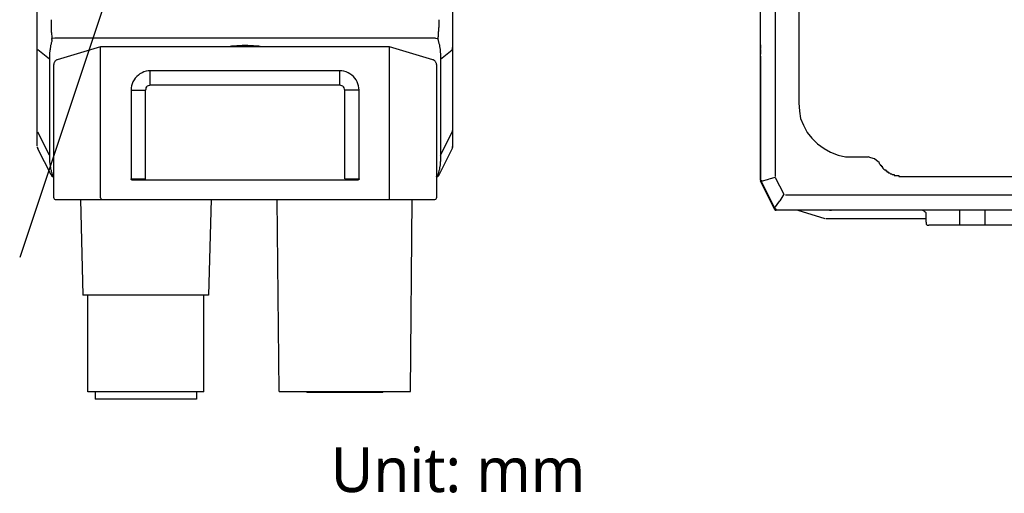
# Model space of a CAD drawing. Extents: x 1 to 383, y 56 to 366.
# Tile 16 of 28: x 133 to 220, y 266 to 308. Entities that reach past the tile are written whole.
import ezdxf

# ---------------------------------------------------------------- set-up
doc = ezdxf.new("R2010")
doc.units = 0
doc.header["$MEASUREMENT"] = 0
doc.layers.get('0').update_dxf_attribs({"linetype": 'CONTINUOUS'})
doc.styles.get("Standard").update_dxf_attribs({"font": 'Roboto-Regular.ttf'})

msp = doc.modelspace()

# ---------------------------------------------------------------- linework, layer by layer
at = {"color": 7, "linetype": 'Continuous'}
for p, q in [((134.66733, 296.62785), (134.66733, 339.76434)), ((171.28613, 296.62785), (171.28613, 339.76434)), ((199.69931, 337.52574), (199.69931, 293.93484)), ((198.39121, 302.94868), (198.39121, 337.14974)), ((201.76203, 330.19192), (201.76203, 300.44463)), ((198.37919, 304.64716), (198.37919, 326.81342)), ((198.37919, 305.22397), (198.37919, 326.2366)), ((136.20235, 306.13526), (135.95998, 306.11503)), ((169.75109, 306.13524), (136.20235, 306.13524)), ((151.77495, 305.42874), (151.51237, 305.38837)), ((153.2292, 305.4893), (152.72425, 305.4893)), ((154.44107, 305.38837), (154.1785, 305.42874)), ((169.75109, 306.13526), (169.97327, 306.11503)), ((198.37919, 305.55358), (198.37919, 305.22397)), ((135.7378, 304.27817), (134.72791, 305.10577)), ((140.24194, 305.36819), (136.42453, 304.21761)), ((140.24194, 292.06591), (140.24194, 305.2067)), ((165.57012, 305.38837), (140.38332, 305.38837)), ((169.52891, 304.21761), (165.69131, 305.36819)), ((165.69132, 292.06591), (165.69132, 305.2067)), ((170.19544, 304.27817), (171.22554, 305.10577)), ((171.22553, 305.30763), (171.22553, 305.10577)), ((198.37919, 305.14157), (198.37919, 305.22397)), ((198.37919, 305.14157), (198.37919, 305.05917)), ((198.37919, 305.05917), (198.37919, 304.89436)), ((198.37919, 304.89436), (198.37919, 304.72956)), ((198.37919, 304.64716), (198.37919, 304.72956)), ((198.37919, 304.56475), (198.37919, 304.64716)), ((198.37919, 304.48235), (198.37919, 304.64716)), ((198.37919, 304.56475), (198.37919, 304.64716)), ((198.37919, 304.48235), (198.37919, 304.56475)), ((135.73781, 304.27817), (135.73781, 295.82043)), ((136.12156, 292.06591), (136.12156, 303.8139)), ((169.83188, 303.8139), (169.83188, 292.06591)), ((170.19544, 304.27817), (170.19544, 295.82043)), ((198.37919, 304.23514), (198.37919, 304.48235)), ((198.37919, 304.07034), (198.37919, 304.23514)), ((198.37919, 304.07034), (198.37919, 303.24631)), ((198.37919, 303.49352), (198.37919, 303.74073)), ((198.37919, 293.60523), (198.37919, 303.65833)), ((198.37919, 303.65833), (198.37919, 293.60523)), ((144.62488, 301.9972), (144.62488, 303.26889)), ((161.32856, 303.26889), (144.62488, 303.26889)), ((161.32856, 301.9972), (161.32856, 303.26889)), ((198.37919, 303.24631), (198.37919, 303.49352)), ((198.37919, 293.60523), (198.37919, 303.24631)), ((161.32856, 301.9972), (144.62488, 301.9972)), ((142.92826, 301.55312), (144.20073, 301.55312)), ((142.92827, 301.55312), (142.92827, 293.72113)), ((144.20074, 293.60002), (144.20074, 301.55312)), ((161.75272, 293.72113), (161.75272, 301.55312)), ((163.02518, 301.55312), (161.75272, 301.55312)), ((163.02519, 293.72113), (163.02519, 301.55312)), ((135.7378, 295.82043), (134.72791, 297.85916)), ((170.19544, 295.82043), (171.22554, 297.85916)), ((134.66733, 297.2738), (134.66733, 297.25358)), ((171.28613, 297.25358), (171.28613, 297.2738)), ((134.66732, 296.5471), (134.68756, 296.50673)), ((134.66732, 296.5471), (134.68756, 296.50673)), ((134.66733, 296.56729), (134.66733, 296.50673)), ((134.68749, 296.46636), (134.70773, 296.42599)), ((134.68749, 296.46636), (134.70773, 296.42599)), ((134.68749, 296.4462), (134.70773, 296.42597)), ((134.68751, 296.50675), (134.68751, 296.48653)), ((134.68751, 296.50673), (134.68751, 296.46636)), ((134.68751, 296.48657), (134.68751, 296.46634)), ((134.70769, 296.38564), (134.72792, 296.36542)), ((134.70772, 296.42599), (134.70772, 296.38562)), ((135.87919, 294.08447), (134.72791, 296.36543)), ((170.07426, 294.08447), (171.22554, 296.36543)), ((171.24572, 296.42597), (171.26595, 296.4462)), ((171.26591, 296.5471), (171.28615, 296.62785)), ((171.26591, 296.50673), (171.28615, 296.56729)), ((171.26591, 296.52691), (171.28615, 296.52691)), ((171.28613, 296.58748), (171.28613, 296.62785)), ((171.28613, 296.5269), (171.28613, 296.54712)), ((206.54752, 295.66529), (207.86765, 295.66529)), ((136.12158, 293.94317), (136.10134, 293.94317)), ((142.92826, 293.72113), (144.20073, 293.72113)), ((162.78281, 293.60001), (143.17063, 293.60001)), ((161.75272, 293.72113), (163.02518, 293.72113)), ((169.8521, 293.94317), (169.83186, 293.94317)), ((198.46169, 293.60523), (198.37919, 293.60523)), ((198.37919, 293.60523), (198.46169, 293.52282)), ((198.37919, 293.60523), (198.37919, 293.52282)), ((198.37919, 293.60523), (198.37919, 293.52282)), ((199.61681, 291.05075), (198.37919, 293.52282)), ((198.37919, 293.52282), (199.61681, 291.05075)), ((198.37919, 293.52282), (198.46169, 293.52282)), ((198.46169, 293.52282), (199.12176, 293.68763)), ((198.46169, 293.52282), (199.61681, 291.13315)), ((198.46169, 293.52282), (199.61681, 291.13315)), ((199.69932, 293.85243), (199.12176, 293.68763)), ((199.69932, 293.85243), (200.4419, 292.36919)), ((211.00297, 293.93484), (223.21421, 293.93484)), ((136.28314, 291.90443), (169.6703, 291.90443)), ((138.46452, 291.90443), (138.6867, 283.46688)), ((149.97733, 291.90443), (149.75515, 283.46688)), ((155.97611, 274.96876), (155.81453, 291.90443)), ((167.54952, 274.96876), (167.6909, 291.90443)), ((199.61681, 291.13315), (200.11186, 291.79237)), ((200.4419, 292.36919), (200.11186, 291.79237)), ((233.52776, 292.28679), (200.60691, 292.28679)), ((199.61681, 291.05075), (199.69932, 291.05075)), ((234.35285, 290.96834), (199.78183, 290.96834)), ((201.67952, 290.96835), (204.07227, 290.22673)), ((212.73565, 290.96834), (204.64982, 290.96834)), ((212.98318, 289.89712), (212.98318, 290.72114)), ((215.95348, 289.64991), (215.95348, 290.96835)), ((218.1812, 289.64991), (218.1812, 290.96835)), ((204.15477, 290.22673), (212.98317, 290.22673)), ((220.98649, 289.64991), (213.2307, 289.64991)), ((149.75515, 283.46687), (138.6867, 283.46687)), ((139.11086, 274.94858), (139.11086, 283.46688)), ((149.331, 274.94858), (149.331, 283.46688)), ((149.331, 274.94857), (139.11085, 274.94857)), ((139.75718, 274.94858), (139.75718, 274.28245)), ((148.68466, 274.28246), (139.75719, 274.28246)), ((148.68466, 274.94858), (148.68466, 274.28245)), ((155.97611, 274.96877), (167.54952, 274.96877)), ((158.44026, 274.88802), (158.35947, 274.96876)), ((165.08537, 274.88803), (158.44026, 274.88803)), ((165.16616, 274.96876), (165.08537, 274.88802))]:
    msp.add_line(p, q, dxfattribs=at)
at = {"color": 251, "linetype": 'Continuous'}
msp.add_line((144.5444, 321.08793), (133.11743, 286.79986), dxfattribs=at)
at = {"color": 7, "linetype": 'Continuous'}
for points in [[(135.87919, 307.77026), (135.87919, 307.64915), (135.87919, 307.52804), (135.87919, 307.40692), (135.87919, 307.306), (135.87919, 307.28581), (135.87919, 307.18488), (135.87919, 307.18488), (135.87919, 307.08396), (135.87919, 307.06377), (135.87919, 306.96284), (135.89938, 306.94266), (135.89938, 306.84173), (135.89938, 306.82154), (135.89938, 306.72062), (135.89938, 306.70043), (135.91958, 306.5995), (135.91958, 306.57932), (135.91958, 306.47839), (135.91958, 306.4582), (135.93978, 306.35728), (135.93978, 306.33709), (135.93978, 306.25635), (135.95998, 306.21598), (135.95998, 306.13524), (135.95998, 306.11505)], [(169.97327, 306.11505), (169.99347, 306.19579), (169.99347, 306.21598), (170.01366, 306.31691), (170.01366, 306.33709), (170.01366, 306.43802), (170.01366, 306.4582), (170.03386, 306.55913), (170.03386, 306.57932), (170.03386, 306.68025), (170.03386, 306.70043), (170.05406, 306.78117), (170.05406, 306.82154), (170.05406, 306.90229), (170.05406, 306.94266), (170.05406, 307.0234), (170.05406, 307.06377), (170.07426, 307.14451), (170.07426, 307.18488), (170.07426, 307.28581), (170.07426, 307.28581), (170.07426, 307.40692), (170.07426, 307.40692), (170.07426, 307.52804), (170.07426, 307.64915), (170.07426, 307.77026)], [(135.95998, 305.97375), (135.93978, 305.91319), (135.93978, 305.85264), (135.91958, 305.79208), (135.89938, 305.73153), (135.87919, 305.67097), (135.87919, 305.61041), (135.85899, 305.54986), (135.83879, 305.4893), (135.83879, 305.42874), (135.81859, 305.36819), (135.81859, 305.30763), (135.79839, 305.24707), (135.79839, 305.18652), (135.79839, 305.12596), (135.7782, 305.0654), (135.7782, 305.00485), (135.7782, 304.94429), (135.758, 304.88373), (135.758, 304.82318), (135.758, 304.76262), (135.758, 304.70206), (135.758, 304.64151), (135.758, 304.58095), (135.7378, 304.52039), (135.7378, 304.45984), (135.7378, 304.39928), (135.7378, 304.33872), (135.7378, 304.27817)], [(135.95996, 305.97375), (135.95996, 305.99394), (135.95996, 305.99394), (135.95996, 306.01412), (135.95996, 306.01412), (135.95996, 306.01412), (135.9802, 306.03431), (135.9802, 306.03431), (135.9802, 306.05449), (135.9802, 306.05449), (135.9802, 306.07468), (135.95996, 306.07468), (135.95996, 306.09486), (135.95996, 306.09486), (135.95996, 306.11505)], [(152.72425, 305.4893), (152.2395, 305.46911), (151.77495, 305.42874)], [(154.1785, 305.42874), (153.71395, 305.46911), (153.2292, 305.4893)], [(169.97325, 306.11505), (169.97325, 306.09486), (169.97325, 306.09486), (169.97325, 306.07468), (169.97325, 306.07468), (169.97325, 306.05449), (169.97325, 306.05449), (169.97325, 306.03431), (169.97325, 306.03431), (169.97325, 306.01412), (169.97325, 306.01412), (169.97325, 306.01412), (169.97325, 305.99394), (169.99348, 305.99394), (169.99348, 305.97375)], [(169.99347, 305.97375), (169.99347, 305.91319), (170.01366, 305.85264), (170.03386, 305.79208), (170.05406, 305.73153), (170.05406, 305.67097), (170.07426, 305.61041), (170.09445, 305.54986), (170.09445, 305.4893), (170.11465, 305.42874), (170.11465, 305.36819), (170.13485, 305.30763), (170.13485, 305.24707), (170.15505, 305.18652), (170.15505, 305.12596), (170.17525, 305.0654), (170.17525, 305.00485), (170.17525, 304.94429), (170.17525, 304.88373), (170.19544, 304.82318), (170.19544, 304.76262), (170.19544, 304.70206), (170.19544, 304.64151), (170.19544, 304.58095), (170.19544, 304.52039), (170.19544, 304.45984), (170.19544, 304.39928), (170.19544, 304.33872), (170.19544, 304.27817)], [(140.38332, 305.38839), (140.36312, 305.38839), (140.34293, 305.38839), (140.30253, 305.38839), (140.28233, 305.38839), (140.24194, 305.36817)], [(140.24194, 305.2067), (140.24194, 305.22689), (140.24194, 305.22689), (140.24194, 305.24707), (140.24194, 305.24707), (140.24194, 305.24707), (140.24194, 305.26726), (140.24194, 305.26726), (140.24194, 305.26726), (140.24194, 305.28744), (140.24194, 305.28744), (140.24194, 305.28744), (140.24194, 305.28744), (140.24194, 305.28744), (140.24194, 305.30763), (140.24194, 305.30763), (140.24194, 305.30763), (140.24194, 305.30763), (140.24194, 305.30763), (140.24194, 305.30763), (140.24194, 305.32781), (140.24194, 305.32781), (140.24194, 305.32781), (140.24194, 305.32781), (140.24194, 305.32781), (140.24194, 305.32781), (140.24194, 305.348), (140.24194, 305.348), (140.24194, 305.348), (140.24194, 305.348), (140.24194, 305.348), (140.24194, 305.348), (140.24194, 305.348), (140.24194, 305.348), (140.24194, 305.348), (140.24194, 305.36819), (140.24194, 305.36819), (140.24194, 305.36819), (140.24194, 305.36819), (140.24194, 305.36819), (140.24194, 305.36819), (140.24194, 305.36819), (140.24194, 305.36819)], [(165.69131, 305.36817), (165.67111, 305.38839), (165.65091, 305.38839), (165.63072, 305.38839), (165.59032, 305.38839), (165.57012, 305.38839)], [(165.69129, 305.2067), (165.71153, 305.22689), (165.71153, 305.22689), (165.71153, 305.24707), (165.71153, 305.24707), (165.71153, 305.24707), (165.71153, 305.26726), (165.71153, 305.26726), (165.71153, 305.26726), (165.71153, 305.28744), (165.71153, 305.28744), (165.71153, 305.28744), (165.71153, 305.28744), (165.71153, 305.28744), (165.71153, 305.30763), (165.71153, 305.30763), (165.71153, 305.30763), (165.71153, 305.30763), (165.71153, 305.30763), (165.71153, 305.30763), (165.71153, 305.32781), (165.71153, 305.32781), (165.71153, 305.32781), (165.71153, 305.32781), (165.71153, 305.32781), (165.71153, 305.32781), (165.71153, 305.348), (165.71153, 305.348), (165.71153, 305.348), (165.71153, 305.348), (165.71153, 305.348), (165.71153, 305.348), (165.71153, 305.348), (165.71153, 305.348), (165.71153, 305.348), (165.71153, 305.36819), (165.71153, 305.36819), (165.71153, 305.36819), (165.71153, 305.36819), (165.71153, 305.36819), (165.71153, 305.36819), (165.71153, 305.36819), (165.69129, 305.36819)], [(171.22554, 305.10577), (171.22554, 305.12596), (171.24574, 305.12596), (171.24574, 305.14614), (171.24574, 305.16633), (171.26593, 305.16633), (171.26593, 305.18652), (171.26593, 305.2067), (171.26593, 305.2067), (171.26593, 305.22689), (171.26593, 305.22689), (171.28613, 305.24707), (171.28613, 305.26726), (171.28613, 305.26726), (171.28613, 305.28744)], [(198.37919, 304.56475), (198.37919, 304.48235), (198.37919, 304.31755), (198.37919, 304.23514), (198.37919, 304.07034), (198.37919, 303.90553), (198.37919, 303.82313), (198.37919, 303.65833)], [(136.42453, 304.21761), (136.38413, 304.21761), (136.34374, 304.19742), (136.30334, 304.17724), (136.26295, 304.13687), (136.22255, 304.11668), (136.20235, 304.07631), (136.18216, 304.03594), (136.16196, 303.99557), (136.14176, 303.9552), (136.12156, 303.89464), (136.12156, 303.85427), (136.12156, 303.8139)], [(169.83188, 303.8139), (169.83188, 303.85427), (169.83188, 303.89464), (169.81168, 303.93501), (169.79149, 303.99557), (169.77129, 304.03594), (169.75109, 304.05613), (169.73089, 304.0965), (169.6905, 304.13687), (169.6501, 304.15705), (169.6299, 304.19742), (169.58951, 304.21761), (169.52891, 304.21761), (169.52891, 304.21761)], [(144.62488, 303.26889), (144.4431, 303.2487), (144.26132, 303.22852), (144.05934, 303.16796), (143.89776, 303.08722), (143.71598, 303.00648), (143.57459, 302.88536), (143.43321, 302.76425), (143.29182, 302.62295), (143.19083, 302.46147), (143.08984, 302.29998), (143.02925, 302.11831), (142.96865, 301.93664), (142.94846, 301.75497), (142.92826, 301.55312)], [(163.02518, 301.55312), (163.00499, 301.75497), (162.98479, 301.93664), (162.92419, 302.11831), (162.8636, 302.29998), (162.76261, 302.46147), (162.64142, 302.62295), (162.52024, 302.76425), (162.37885, 302.88536), (162.21727, 303.00648), (162.05568, 303.08722), (161.8739, 303.16796), (161.69212, 303.22852), (161.51034, 303.2487), (161.32856, 303.26889)], [(144.62488, 301.9972), (144.54409, 301.97701), (144.4431, 301.93664), (144.36231, 301.89627), (144.30172, 301.83572), (144.24112, 301.75497), (144.22093, 301.65405), (144.20073, 301.55312)], [(161.75272, 301.55312), (161.73252, 301.65405), (161.71232, 301.75497), (161.65173, 301.83572), (161.59113, 301.89627), (161.51034, 301.93664), (161.40935, 301.97701), (161.32856, 301.9972)], [(201.76203, 300.44463), (201.84454, 299.70301), (201.92705, 299.04379), (202.17457, 298.46697), (202.50461, 297.80775), (202.91715, 297.31334), (203.4122, 296.81892), (203.98976, 296.40691), (204.56732, 296.0773), (205.22738, 295.83009), (205.88745, 295.66529), (206.54752, 295.66529)], [(171.22554, 297.85916), (171.22554, 297.87935), (171.24574, 297.89954), (171.24574, 297.89954), (171.24574, 297.91972), (171.26593, 297.91972), (171.26593, 297.93991), (171.26593, 297.96009), (171.26593, 297.96009), (171.26593, 297.98028), (171.26593, 297.98028), (171.28613, 298.00046), (171.28613, 298.02065), (171.28613, 298.02065), (171.28613, 298.04083)], [(134.66732, 296.52692), (134.66732, 296.48655), (134.68756, 296.44618)], [(134.70769, 296.42599), (134.72792, 296.38562), (134.72792, 296.36543)], [(171.22554, 296.36543), (171.22554, 296.38562), (171.24574, 296.42599), (171.26593, 296.44618), (171.26593, 296.48655), (171.26593, 296.5471), (171.26593, 296.5471)], [(171.22554, 296.36543), (171.26593, 296.44618), (171.26593, 296.5471)], [(171.26591, 296.44618), (171.26591, 296.48655), (171.28615, 296.52692)], [(135.7378, 295.82043), (135.7378, 295.75987), (135.7378, 295.69931), (135.7378, 295.63876), (135.7378, 295.5782), (135.758, 295.51764), (135.758, 295.45709), (135.758, 295.39653), (135.758, 295.33597), (135.758, 295.27542), (135.758, 295.21486), (135.7782, 295.1543), (135.7782, 295.09375), (135.7782, 295.03319), (135.79839, 294.97263), (135.79839, 294.91208), (135.79839, 294.85152), (135.81859, 294.79096), (135.81859, 294.73041), (135.83879, 294.66985), (135.83879, 294.60929), (135.85899, 294.54874), (135.87919, 294.48818), (135.87919, 294.42762), (135.89938, 294.36707), (135.91958, 294.3267), (135.93978, 294.26614), (135.93978, 294.20558), (135.95998, 294.14503)], [(170.19544, 295.82043), (170.19544, 295.75987), (170.19544, 295.69931), (170.19544, 295.63876), (170.19544, 295.5782), (170.19544, 295.51764), (170.19544, 295.45709), (170.19544, 295.39653), (170.19544, 295.33597), (170.19544, 295.27542), (170.17525, 295.21486), (170.17525, 295.1543), (170.17525, 295.09375), (170.17525, 295.03319), (170.15505, 294.97263), (170.15505, 294.91208), (170.13485, 294.85152), (170.13485, 294.79096), (170.11465, 294.73041), (170.11465, 294.66985), (170.09445, 294.60929), (170.09445, 294.54874), (170.07426, 294.48818), (170.05406, 294.42762), (170.05406, 294.36707), (170.03386, 294.3267), (170.01366, 294.26614), (169.99347, 294.20558), (169.99347, 294.14503)], [(208.85775, 295.17087), (208.61023, 295.33568), (208.44521, 295.50048), (208.11518, 295.58289), (207.86765, 295.66529)], [(208.85775, 295.17087), (208.85775, 295.08847), (208.85775, 295.08847), (208.94026, 295.00607), (208.94026, 295.00607), (208.94026, 294.92367), (209.02277, 294.92367), (209.02277, 294.84126), (209.10528, 294.84126), (209.10528, 294.75886), (209.10528, 294.75886), (209.18779, 294.67646), (209.18779, 294.67646), (209.27029, 294.59406), (209.27029, 294.59406), (209.27029, 294.59406), (209.3528, 294.51165), (209.3528, 294.51165), (209.43531, 294.51165), (209.43531, 294.42925), (209.51782, 294.42925), (209.51782, 294.42925), (209.51782, 294.34685), (209.60033, 294.34685), (209.60033, 294.34685), (209.68284, 294.26445), (209.68284, 294.26445), (209.76534, 294.26445), (209.76534, 294.26445), (209.84785, 294.18204), (209.84785, 294.18204), (209.93036, 294.18204), (209.93036, 294.18204), (210.01287, 294.09964), (210.01287, 294.09964), (210.09538, 294.09964), (210.09538, 294.09964), (210.17789, 294.09964), (210.17789, 294.01724), (210.2604, 294.01724), (210.2604, 294.01724), (210.3429, 294.01724), (210.3429, 294.01724), (210.42541, 294.01724), (210.42541, 294.01724), (210.50792, 294.01724), (210.59043, 294.01724), (210.59043, 293.93484), (210.67294, 293.93484), (210.67294, 293.93484), (210.75545, 293.93484), (210.75545, 293.93484), (210.83795, 293.93484), (210.83795, 293.93484), (210.92046, 293.93484), (210.92046, 293.93484), (211.00297, 293.93484)], [(135.95996, 294.08447), (135.95996, 294.08447), (135.95996, 294.08447), (135.95996, 294.08447), (135.95996, 294.08447), (135.95996, 294.08447), (135.9802, 294.08447), (135.9802, 294.08447), (135.9802, 294.08447), (135.9802, 294.08447), (135.9802, 294.08447), (135.9802, 294.08447), (135.9802, 294.10465), (135.9802, 294.10465), (135.9802, 294.10465), (135.9802, 294.10465), (135.9802, 294.10465), (135.9802, 294.10465), (135.9802, 294.10465), (135.9802, 294.10465), (135.9802, 294.10465), (135.9802, 294.10465), (135.9802, 294.10465), (135.95996, 294.10465), (135.95996, 294.10465), (135.95996, 294.10465), (135.95996, 294.10465), (135.95996, 294.12484), (135.95996, 294.12484), (135.95996, 294.12484), (135.95996, 294.12484), (135.95996, 294.12484), (135.95996, 294.12484), (135.95996, 294.12484), (135.95996, 294.14503), (135.95996, 294.14503)], [(136.06097, 294.06428), (136.06097, 294.06428), (136.04077, 294.06428), (136.04077, 294.08447), (136.04077, 294.08447), (136.02057, 294.08447), (136.02057, 294.08447), (136.00037, 294.10465), (136.00037, 294.10465), (136.00037, 294.10465), (135.98018, 294.10465), (135.98018, 294.12484), (135.98018, 294.12484), (135.95998, 294.12484), (135.95998, 294.14503)], [(169.99348, 294.14503), (169.99348, 294.14503), (169.99348, 294.12484), (169.97325, 294.12484), (169.97325, 294.12484), (169.97325, 294.12484), (169.97325, 294.12484), (169.97325, 294.12484), (169.97325, 294.12484), (169.97325, 294.10465), (169.97325, 294.10465), (169.97325, 294.10465), (169.97325, 294.10465), (169.97325, 294.10465), (169.97325, 294.10465), (169.97325, 294.10465), (169.97325, 294.10465), (169.97325, 294.10465), (169.97325, 294.10465), (169.97325, 294.10465), (169.97325, 294.10465), (169.97325, 294.10465), (169.97325, 294.10465), (169.97325, 294.10465), (169.97325, 294.08447), (169.97325, 294.08447), (169.97325, 294.08447), (169.97325, 294.08447), (169.97325, 294.08447), (169.97325, 294.08447), (169.97325, 294.08447), (169.97325, 294.08447), (169.97325, 294.08447), (169.97325, 294.08447), (169.97325, 294.08447), (169.97325, 294.08447)], [(135.87919, 294.08447), (135.91958, 294.02391), (135.95998, 293.98354), (136.04077, 293.94317), (136.10136, 293.94317)], [(135.95998, 294.08447), (135.95998, 294.08447), (135.95998, 294.08447), (135.93978, 294.08447), (135.93978, 294.08447), (135.93978, 294.08447), (135.91958, 294.08447), (135.91958, 294.08447), (135.91958, 294.08447), (135.91958, 294.08447), (135.89938, 294.08447), (135.89938, 294.08447), (135.89938, 294.08447), (135.89938, 294.08447), (135.89938, 294.08447), (135.87919, 294.08447), (135.87919, 294.08447), (135.87919, 294.08447), (135.87919, 294.08447), (135.87919, 294.08447), (135.87919, 294.08447), (135.87919, 294.08447), (135.87919, 294.08447), (135.87919, 294.08447), (135.87919, 294.08447), (135.87919, 294.08447), (135.87919, 294.08447), (135.87919, 294.08447), (135.87919, 294.08447), (135.87919, 294.08447), (135.87919, 294.08447), (135.87919, 294.08447), (135.87919, 294.08447), (135.87919, 294.08447), (135.87919, 294.08447), (135.87919, 294.08447)], [(135.89938, 294.02391), (135.93978, 293.98354), (135.98018, 293.94317), (136.04077, 293.94317)], [(136.12156, 293.94317), (136.10136, 293.96336), (136.10136, 293.96336), (136.08117, 293.96336), (136.08117, 293.96336), (136.08117, 293.96336), (136.08117, 293.96336), (136.06097, 293.98354), (136.06097, 293.98354), (136.04077, 293.98354), (136.04077, 293.98354), (136.04077, 293.98354), (136.04077, 293.98354), (136.02057, 294.00373), (136.02057, 294.00373), (136.02057, 294.00373), (136.02057, 294.00373), (136.00037, 294.02391), (136.00037, 294.02391), (136.00037, 294.0441), (136.00037, 294.0441), (135.98018, 294.0441), (135.98018, 294.0441), (135.98018, 294.06428), (135.98018, 294.06428), (135.98018, 294.06428), (135.98018, 294.08447), (135.95998, 294.08447), (135.95998, 294.08447)], [(136.12156, 294.06428), (136.12156, 294.06428), (136.12156, 294.06428), (136.10136, 294.06428), (136.10136, 294.06428), (136.10136, 294.06428), (136.10136, 294.06428), (136.10136, 294.06428), (136.10136, 294.06428), (136.10136, 294.06428), (136.08117, 294.06428), (136.08117, 294.06428), (136.08117, 294.06428), (136.08117, 294.06428), (136.06097, 294.06428)], [(143.17063, 293.60002), (143.17063, 293.60002), (143.15044, 293.60002), (143.15044, 293.60002), (143.13024, 293.60002), (143.13024, 293.60002), (143.11004, 293.60002), (143.08984, 293.60002), (143.08984, 293.60002), (143.06964, 293.60002), (143.06964, 293.6202), (143.04945, 293.6202), (143.04945, 293.6202), (143.02925, 293.6202), (143.02925, 293.6202), (143.02925, 293.6202), (143.02925, 293.6202), (143.00905, 293.6202), (143.00905, 293.6202), (143.00905, 293.6202), (143.00905, 293.6202), (143.00905, 293.6202), (143.00905, 293.6202), (143.00905, 293.6202), (143.00905, 293.64039), (142.98885, 293.64039), (142.98885, 293.64039), (142.98885, 293.64039), (142.98885, 293.64039), (142.98885, 293.64039), (142.98885, 293.64039), (142.98885, 293.64039), (142.98885, 293.64039), (142.98885, 293.64039), (142.96865, 293.64039), (142.96865, 293.64039), (142.96865, 293.64039), (142.96865, 293.64039), (142.96865, 293.64039), (142.96865, 293.66057), (142.96865, 293.66057), (142.96865, 293.66057), (142.96865, 293.66057), (142.96865, 293.66057), (142.94846, 293.66057), (142.94846, 293.66057), (142.94846, 293.66057), (142.94846, 293.66057), (142.94846, 293.66057), (142.94846, 293.66057), (142.94846, 293.66057), (142.94846, 293.66057), (142.94846, 293.66057), (142.94846, 293.66057), (142.94846, 293.66057), (142.94846, 293.66057), (142.94846, 293.68076), (142.94846, 293.68076), (142.94846, 293.68076), (142.94846, 293.68076), (142.94846, 293.68076), (142.94846, 293.68076), (142.94846, 293.68076), (142.94846, 293.68076), (142.94846, 293.68076), (142.92826, 293.68076), (142.92826, 293.68076), (142.92826, 293.68076), (142.92826, 293.68076), (142.92826, 293.68076), (142.92826, 293.68076), (142.92826, 293.68076), (142.92826, 293.68076), (142.92826, 293.68076), (142.92826, 293.68076), (142.92826, 293.70094), (142.92826, 293.70094), (142.92826, 293.70094), (142.92826, 293.70094), (142.92826, 293.70094), (142.92826, 293.70094), (142.92826, 293.70094), (142.92826, 293.70094), (142.92826, 293.70094), (142.92826, 293.70094), (142.92826, 293.70094), (142.92826, 293.70094), (142.92826, 293.70094), (142.92826, 293.70094), (142.92826, 293.70094), (142.92826, 293.70094), (142.92826, 293.72113), (142.92826, 293.72113), (142.92826, 293.72113), (142.92826, 293.72113), (142.92826, 293.72113), (142.92826, 293.72113), (142.92826, 293.72113), (142.92826, 293.72113)], [(163.02518, 293.72113), (163.02518, 293.72113), (163.02518, 293.70094), (163.02518, 293.70094), (163.02518, 293.70094), (163.02518, 293.70094), (163.02518, 293.68076), (163.02518, 293.68076), (163.00499, 293.68076), (163.00499, 293.68076), (163.00499, 293.68076), (163.00499, 293.66057), (163.00499, 293.66057), (163.00499, 293.66057), (162.98479, 293.66057), (162.98479, 293.66057), (162.98479, 293.66057), (162.98479, 293.66057), (162.98479, 293.64039), (162.98479, 293.64039), (162.98479, 293.64039), (162.98479, 293.64039), (162.96459, 293.64039), (162.96459, 293.64039), (162.96459, 293.64039), (162.96459, 293.64039), (162.96459, 293.64039), (162.96459, 293.64039), (162.96459, 293.64039), (162.94439, 293.64039), (162.94439, 293.64039), (162.94439, 293.6202), (162.94439, 293.6202), (162.94439, 293.6202), (162.92419, 293.6202), (162.92419, 293.6202), (162.92419, 293.6202), (162.92419, 293.6202), (162.904, 293.6202), (162.904, 293.6202), (162.904, 293.6202), (162.904, 293.6202), (162.8838, 293.6202), (162.8838, 293.6202), (162.8838, 293.60002), (162.8636, 293.60002), (162.8636, 293.60002), (162.8636, 293.60002), (162.8636, 293.60002), (162.8434, 293.60002), (162.8434, 293.60002), (162.82321, 293.60002), (162.82321, 293.60002), (162.80301, 293.60002), (162.80301, 293.60002), (162.78281, 293.60002), (162.78281, 293.60002)], [(169.83188, 293.94317), (169.85208, 293.96336), (169.85208, 293.96336), (169.85208, 293.96336), (169.85208, 293.96336), (169.87228, 293.96336), (169.87228, 293.96336), (169.89248, 293.98354), (169.89248, 293.98354), (169.89248, 293.98354), (169.89248, 293.98354), (169.91267, 294.00373), (169.91267, 294.00373), (169.91267, 294.00373), (169.91267, 294.00373), (169.93287, 294.02391), (169.93287, 294.02391), (169.93287, 294.02391), (169.93287, 294.02391), (169.95307, 294.0441), (169.95307, 294.0441), (169.95307, 294.0441), (169.97327, 294.06428), (169.97327, 294.08447), (169.97327, 294.08447), (169.97327, 294.08447)], [(169.83188, 294.06428), (169.83188, 294.06428), (169.83188, 294.06428), (169.83188, 294.06428), (169.83188, 294.06428), (169.85208, 294.06428), (169.85208, 294.06428), (169.85208, 294.06428), (169.85208, 294.06428), (169.85208, 294.06428), (169.85208, 294.06428), (169.87228, 294.06428), (169.87228, 294.06428), (169.87228, 294.06428), (169.87228, 294.06428)], [(169.85208, 293.94317), (169.91267, 293.94317), (169.97327, 293.98354), (170.03386, 294.02391), (170.07426, 294.08447)], [(169.89248, 293.94317), (169.95307, 293.94317), (170.01366, 293.98354), (170.05406, 294.02391)], [(169.97327, 294.08447), (169.99347, 294.08447), (169.99347, 294.08447), (169.99347, 294.08447), (170.01366, 294.08447), (170.01366, 294.08447), (170.01366, 294.08447), (170.03386, 294.08447), (170.03386, 294.08447), (170.03386, 294.08447), (170.03386, 294.08447), (170.05406, 294.08447), (170.05406, 294.08447), (170.05406, 294.08447), (170.05406, 294.08447), (170.05406, 294.08447), (170.05406, 294.08447), (170.07426, 294.08447), (170.07426, 294.08447), (170.07426, 294.08447), (170.07426, 294.08447), (170.07426, 294.08447), (170.07426, 294.08447), (170.07426, 294.08447), (170.07426, 294.08447), (170.07426, 294.08447), (170.07426, 294.08447), (170.07426, 294.08447), (170.07426, 294.08447), (170.07426, 294.08447), (170.07426, 294.08447), (170.07426, 294.08447), (170.07426, 294.08447), (170.07426, 294.08447), (170.07426, 294.08447), (170.07426, 294.08447)], [(198.46169, 293.60523), (198.46169, 293.60523), (198.46169, 293.60523), (198.46169, 293.60523), (198.46169, 293.52282), (198.46169, 293.52282), (198.46169, 293.52282), (198.46169, 293.52282)], [(136.12156, 292.06591), (136.12156, 292.02554), (136.14176, 291.96499), (136.18216, 291.92462), (136.24275, 291.90443), (136.28314, 291.90443)], [(140.24194, 292.06591), (140.24194, 292.06591), (140.24194, 292.04573), (140.24194, 292.04573), (140.26213, 292.02554), (140.26213, 292.02554), (140.26213, 292.00536), (140.26213, 292.00536), (140.26213, 292.00536), (140.26213, 292.00536), (140.26213, 291.98517), (140.26213, 291.98517), (140.26213, 291.98517), (140.26213, 291.98517), (140.26213, 291.96499), (140.26213, 291.96499), (140.26213, 291.96499), (140.26213, 291.96499), (140.26213, 291.96499), (140.26213, 291.96499), (140.26213, 291.9448), (140.26213, 291.9448), (140.26213, 291.9448), (140.26213, 291.9448), (140.26213, 291.9448), (140.26213, 291.9448), (140.26213, 291.92462), (140.26213, 291.92462), (140.28233, 291.92462), (140.28233, 291.92462), (140.28233, 291.92462), (140.28233, 291.92462), (140.28233, 291.92462), (140.28233, 291.92462), (140.28233, 291.90443), (140.28233, 291.90443), (140.28233, 291.90443), (140.28233, 291.90443), (140.28233, 291.90443), (140.28233, 291.90443), (140.30253, 291.90443), (140.30253, 291.90443), (140.30253, 291.90443)], [(165.65091, 291.90443), (165.65091, 291.90443), (165.65091, 291.90443), (165.65091, 291.90443), (165.67111, 291.90443), (165.67111, 291.90443), (165.67111, 291.90443), (165.67111, 291.90443), (165.67111, 291.90443), (165.67111, 291.92462), (165.67111, 291.92462), (165.67111, 291.92462), (165.67111, 291.92462), (165.67111, 291.92462), (165.67111, 291.92462), (165.67111, 291.92462), (165.67111, 291.92462), (165.69131, 291.9448), (165.69131, 291.9448), (165.69131, 291.9448), (165.69131, 291.9448), (165.69131, 291.9448), (165.69131, 291.9448), (165.69131, 291.96499), (165.69131, 291.96499), (165.69131, 291.96499), (165.69131, 291.96499), (165.69131, 291.96499), (165.69131, 291.96499), (165.69131, 291.98517), (165.69131, 291.98517), (165.69131, 291.98517), (165.69131, 291.98517), (165.69131, 292.00536), (165.69131, 292.00536), (165.69131, 292.00536), (165.69131, 292.00536), (165.69131, 292.02554), (165.69131, 292.02554), (165.69131, 292.04573), (165.69131, 292.04573), (165.69131, 292.06591), (165.69131, 292.06591)], [(169.6703, 291.90443), (169.71069, 291.90443), (169.77129, 291.92462), (169.81168, 291.96499), (169.83188, 292.02554), (169.83188, 292.06591)], [(199.61681, 291.13315), (199.69932, 291.05075), (199.78183, 290.96835)], [(199.78183, 290.96835), (199.78183, 290.96835), (199.78183, 290.96835), (199.78183, 291.05075), (199.78183, 291.05075), (199.78183, 291.05075), (199.69932, 291.05075), (199.69932, 291.05075), (199.69932, 291.05075), (199.69932, 291.05075), (199.69932, 291.05075), (199.69932, 291.05075), (199.69932, 291.05075), (199.69932, 291.05075), (199.61681, 291.13315)], [(199.61681, 291.05075), (199.69932, 290.96835), (199.78183, 290.96835)], [(199.61681, 291.05075), (199.69932, 290.96835), (199.78183, 290.96835)], [(204.48481, 290.96835), (204.56732, 290.96835), (204.64982, 290.96835)], [(212.98317, 290.72114), (212.90066, 290.80354), (212.81816, 290.88595), (212.65314, 290.96835)], [(212.98317, 289.89712), (212.98317, 289.73231), (213.06568, 289.64991), (213.2307, 289.64991)]]:
    msp.add_lwpolyline(points, dxfattribs=at)

# ---------------------------------------------------------------- texts
at = {"insert": (171.73864, 268.03246), "char_height": 3.9446464, "width": 26.7945057, "attachment_point": 5}
msp.add_mtext('{\\C7;Unit: mm}', dxfattribs=at)

doc.saveas('drawing.dxf')
